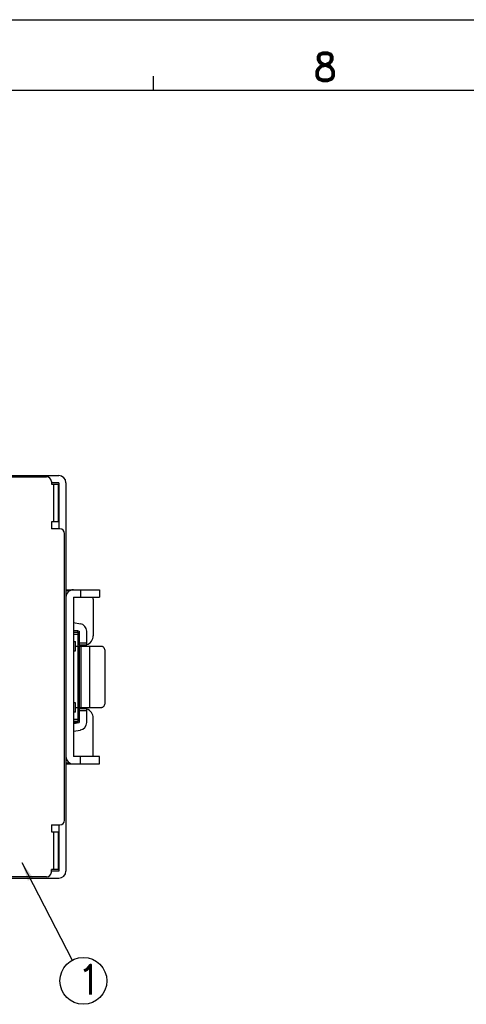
# Model space of a CAD drawing. Header units: inches. Extents: x 2700 to 4592, y -840 to -133.
# Tile 49 of 50: x 4254 to 4349, y -455 to -246. Entities that reach past the tile are written whole.
import ezdxf
from ezdxf.enums import TextEntityAlignment as Align

# ---------------------------------------------------------------- set-up
doc = ezdxf.new("R2010")
doc.units = ezdxf.units.IN
doc.header["$LTSCALE"] = 1.21
doc.header["$MEASUREMENT"] = 0
doc.layers.get('0').update_dxf_attribs({"linetype": 'CONTINUOUS'})
doc.layers.add('DIM', color=2, linetype='CONTINUOUS')
doc.layers.add('PAPER', color=7, linetype='CONTINUOUS')
doc.styles.add('ARIAL', font='arial.ttf')
doc.styles.add('ROMAND', font='romand')
doc.styles.add('ROMANS', font='romans')
doc.styles.add('SIMPLEX', font='SIMPLEX.shx')
doc.dimstyles.new('PD', dxfattribs={"dimscale": 0, "dimtxt": 4, "dimasz": 4, "dimexe": 1, "dimexo": 1, "dimgap": 1.5, "dimtad": 1, "dimdec": 1, "dimzin": 0, "dimdsep": 46, "dimtxsty": 'ROMANS', "dimcen": -0.5, "dimadec": 0, "dimazin": 0, "dimtp": 0.1, "dimtfac": 1, "dimtdec": 1, "dimtmove": 0, "dimatfit": 3, "dimfxl": 1, "dimtolj": 1, "dimtzin": 0, "dimarcsym": 0})

# ---------------------------------------------------------------- blocks, each defined once
blk = doc.blocks.new('A1')
at = {"layer": 'PAPER', "color": 4}
blk.add_line((0, 594), (841, 594), dxfattribs=at)
at = {"layer": 'PAPER', "color": 2}
blk.add_line((531.09, 579), (531.09, 582), dxfattribs=at)
at = {"layer": 'PAPER', "color": 3}
blk.add_line((15, 579), (826, 579), dxfattribs=at)
at = {"style": 'ARIAL'}
for tag, p, height in [('TITLE', (754.05, 50.95), 8), ('V', (597.3, 37.23), 2.5), ('XXXXXXXXXX', (740.68, 27.01), 6), ('00', (812.75, 22.3), 6), ('mm', (606.88, 17.02), 3), ('ADP-XX', (640.78, 17), 3), ('2________2', (733.31, 17.17), 3), ("XX/XX'XX", (787.08, 17.17), 3), ('--', (579.59, 17.41), 3)]:
    blk.add_attdef(tag, p, '', height=height, dxfattribs=at)
at = {"layer": 'PAPER', "color": 1, "style": 'ROMAND'}
blk.add_text('8', height=6, dxfattribs=at).set_placement((567.53, 583.96), align=Align.MIDDLE)

msp = doc.modelspace()

# ---------------------------------------------------------------- linework, layer by layer
at = {"color": 7, "linetype": 'Continuous'}
for p, q in [((4138.78, -342.9), (4262.38, -342.9)), ((4137.78, -343.15), (4259.78, -343.15)), ((4260.78, -344.15), (4260.78, -344.7)), ((4262.38, -344.4), (4260.78, -344.4)), ((4260.78, -344.7), (4262.28, -344.7)), ((4261.28, -352.7), (4261.28, -344.7)), ((4262.28, -352.7), (4262.28, -344.7)), ((4262.38, -344.4), (4262.38, -354.2)), ((4263.88, -344.4), (4263.88, -426.9)), ((4262.28, -347.9), (4262.38, -347.9)), ((4262.28, -352.7), (4260.78, -352.7)), ((4260.78, -352.7), (4260.78, -354.2)), ((4262.58, -354.2), (4260.78, -354.2)), ((4263.58, -416.1), (4263.58, -355.2)), ((4263.88, -367.15), (4270.98, -367.15)), ((4264.64, -367.4), (4263.88, -367.4)), ((4266.98, -367.15), (4266.98, -368.75)), ((4270.98, -367.15), (4270.98, -368.75)), ((4265.48, -368.75), (4270.98, -368.75)), ((4265.48, -368.75), (4265.48, -402.55)), ((4269.68, -369.15), (4269.68, -376.9)), ((4265.48, -374.11), (4266.95, -374.37)), ((4265.48, -375.73), (4266.67, -375.94)), ((4266.44, -375.9), (4265.48, -375.9)), ((4265.48, -376.15), (4266.48, -376.15)), ((4266.48, -395.15), (4266.48, -376.15)), ((4266.68, -375.96), (4266.68, -378.9)), ((4268.28, -378.9), (4268.28, -375.96)), ((4266.48, -376.65), (4265.48, -376.65)), ((4265.48, -378.15), (4265.88, -378.15)), ((4265.88, -380.15), (4265.88, -378.15)), ((4266.68, -378.4), (4268.28, -378.4)), ((4265.48, -380.15), (4265.88, -380.15)), ((4265.88, -379.15), (4271.49, -379.15)), ((4268.28, -378.9), (4266.68, -378.9)), ((4266.68, -379.15), (4266.68, -392.15)), ((4267.1, -392.15), (4267.1, -379.15)), ((4268.85, -379.15), (4268.85, -392.15)), ((4272.13, -380.15), (4272.13, -391.15)), ((4265.88, -391.15), (4265.48, -391.15)), ((4265.88, -393.15), (4265.48, -393.15)), ((4265.88, -393.15), (4265.88, -391.15)), ((4265.88, -392.15), (4271.49, -392.15)), ((4266.68, -392.4), (4268.28, -392.4)), ((4266.68, -392.4), (4266.68, -395.34)), ((4268.28, -392.9), (4266.68, -392.9)), ((4268.28, -395.34), (4268.28, -392.4)), ((4265.48, -394.65), (4266.48, -394.65)), ((4266.48, -395.15), (4265.48, -395.15)), ((4269.68, -402.15), (4269.68, -394.4)), ((4265.48, -395.57), (4266.67, -395.36)), ((4266.44, -395.4), (4265.48, -395.4)), ((4265.48, -397.19), (4266.95, -396.94)), ((4270.98, -402.55), (4265.48, -402.55)), ((4266.98, -404.15), (4266.98, -402.55)), ((4270.98, -404.15), (4270.98, -402.55)), ((4263.88, -403.9), (4264.64, -403.9)), ((4263.88, -404.15), (4270.98, -404.15)), ((4260.78, -417.1), (4262.58, -417.1)), ((4260.78, -417.1), (4260.78, -418.6)), ((4262.38, -417.1), (4262.38, -426.9)), ((4260.78, -418.6), (4262.28, -418.6)), ((4261.28, -426.6), (4261.28, -418.6)), ((4262.28, -426.6), (4262.28, -418.6)), ((4262.38, -423.4), (4262.28, -423.4)), ((4262.28, -426.6), (4260.78, -426.6)), ((4260.78, -427.15), (4260.78, -426.6)), ((4259.78, -428.15), (4137.78, -428.15)), ((4138.78, -428.4), (4262.38, -428.4)), ((4262.38, -426.9), (4260.78, -426.9))]:
    msp.add_line(p, q, dxfattribs=at)
for centre, radius, start, end in [((4262.38, -344.4), 1.5, 0, 90), ((4259.78, -344.15), 1, 0, 90), ((4262.58, -355.2), 1, 0, 90), ((4265.48, -368.75), 1.6, 90, 180), ((4267.68, -369.15), 2, 0, 11.6334), ((4266.67, -375.96), 1.62, 0, 80), ((4266.67, -375.96), 0.0179, 0, 80), ((4267.68, -376.9), 2, 287.547, 0), ((4267.68, -394.4), 2, 0, 72.453), ((4266.67, -395.34), 0.0179, 280, 0), ((4266.67, -395.34), 1.62, 280, 0), ((4265.48, -402.55), 1.6, 180, 270), ((4267.68, -402.15), 2, 348.3667, 0), ((4262.58, -416.1), 1, 270, 0), ((4259.78, -427.15), 1, 270, 0), ((4262.38, -426.9), 1.5, 270, 0)]:
    msp.add_arc(centre, radius, start, end, dxfattribs=at)
for points, knots in [([(4271.49, -379.15), (4271.53, -379.15), (4271.62, -379.16), (4271.74, -379.22), (4271.85, -379.32), (4271.98, -379.49), (4272.1, -379.78), (4272.13, -380.02), (4272.13, -380.15)], [0, 0, 0, 0, 0.097442, 0.199927, 0.310951, 0.432319, 0.703566, 1, 1, 1, 1]), ([(4272.13, -391.15), (4272.13, -391.28), (4272.1, -391.53), (4271.98, -391.81), (4271.85, -391.98), (4271.74, -392.08), (4271.62, -392.14), (4271.53, -392.15), (4271.49, -392.15)], [0, 0, 0, 0, 0.296434, 0.567681, 0.689048, 0.800073, 0.902558, 1, 1, 1, 1])]:
    msp.add_open_spline(points, degree=3, knots=knots, dxfattribs=at)
at = {"layer": 'DIM'}
msp.add_circle((4267.57, -450.23), 4.98, dxfattribs=at)

# ---------------------------------------------------------------- block references
msp.add_blockref('A1', (3751.35, -840.05))

# ---------------------------------------------------------------- texts
at = {"layer": 'DIM', "linetype": 'Continuous', "style": 'SIMPLEX'}
msp.add_text('1', height=6.22, dxfattribs=at).set_placement((4266.17, -453.11))

# ---------------------------------------------------------------- leaders
at = {"layer": 'DIM'}
msp.add_leader([(4254.55, -425.11), (4265.23, -445.84)], dimstyle='PD', override={"dimscale": 1, "dimtad": 0}, dxfattribs=at)

doc.saveas('drawing.dxf')
